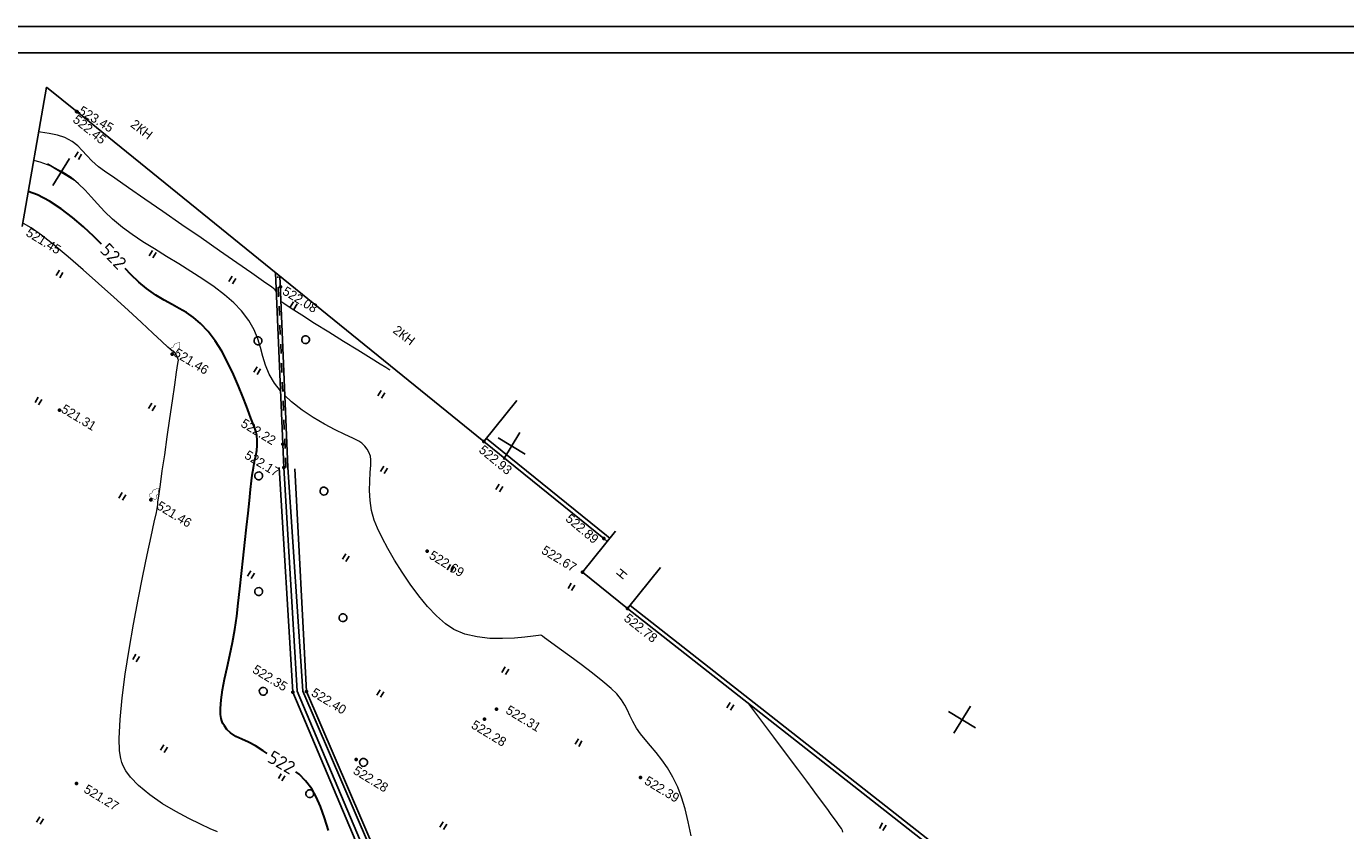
# Model space of a CAD drawing. Header units: millimetres. Extents: x 0 to 1576219, y -334896 to 156638.
# Tile 52 of 63: x 526663 to 651789, y 8700 to 84956. Entities that reach past the tile are written whole.
import ezdxf

# ---------------------------------------------------------------- set-up
doc = ezdxf.new("R2010")
doc.units = ezdxf.units.MM
doc.linetypes.add('Д_ТРОТ_ТРУБА', pattern=[3, 1.5, -1.5])
for name, color, linetype in [('(001) Сетка', 92, 'Continuous'), ('(004) Точки рельефа', 7, 'Continuous'), ('(004a) Точки рельефа (отк.)', 7, 'Continuous'), ('(007) Здания', 7, 'Continuous'), ('(022) Возд. Линии', 7, 'Continuous'), ('(027) Гидрография', 7, 'Continuous'), ('(028) Гидротехн.', 7, 'Continuous'), ('(031) Горизонтали', 42, 'Continuous'), ('(036) Растительность', 7, 'Continuous'), ('(038) Деревья', 7, 'Continuous'), ('(040) Ограда', 7, 'Continuous'), ('C-TOPO-MAJR', 9, 'Continuous')]:
    doc.layers.add(name, color=color, linetype=linetype)
doc.layers.add('(032) Горизонтали утолщенные', color=32, linetype='Continuous', lineweight=30)
doc.styles.add('D-431', font='txt')
doc.styles.add('P-131', font='txt')
doc.styles.add('СПДС', font='isocpeur.ttf')
doc.linetypes.add('ОГРАДА_БЕТ', pattern='A,4,["|",Standard,S=0.8,R=0,X=0,Y=-0.8],4', length=8)
doc.linetypes.add('ОТКОСЫ_НЕУКР1', pattern='A,0.5,["|",Standard,S=-1.2,R=0,X=0,Y=1.2],1,["|",Standard,S=-0.5,R=0,X=0,Y=0.5],0.5', length=2)

# ---------------------------------------------------------------- blocks, each defined once
blk = doc.blocks.new('I04010')
for p, q in [((-0.412273, 0.007146), (-0.412273, 1.207146)), ((0.387727, 1.207146), (0.387727, 0.007146))]:
    blk.add_line(p, q)
blk = doc.blocks.new('d')
at = {"layer": '(038) Деревья'}
blk.add_ellipse((0, 0), major_axis=(0.265, 0.265), ratio=1, start_param=5.497787, end_param=11.780972, dxfattribs=at)
blk = doc.blocks.new('Setka')
at = {"layer": '(001) Сетка'}
for p, q in [((0, 1.5), (0, -1.5)), ((-1.5, 0), (1.5, 0))]:
    blk.add_line(p, q, dxfattribs=at)
blk = doc.blocks.new('karagach-flat-3')
at = {"layer": '(038) Деревья', "const_width": 0.0375}
for points in [[(0, 1.31, 0.246034), (-0.12, 1.16, 0.489079)], [(0, 1.31, -0.246034), (0.12, 1.16, -0.489079)], [(-0.31, 0.56, 0.626949), (-0.22, 0.21, 0.702465)], [(-0.31, 0.56, 0.383603), (-0.26, 0.75, 0.352912)], [(-0.21, 1.01, 0.430853), (-0.26, 0.75, 0.548276)], [(-0.21, 1.01, 0.181567), (-0.12, 1.16, 0.303004)], [(0.21, 1.01, -0.181567), (0.12, 1.16, -0.303004)], [(0.21, 1.01, -0.430853), (0.26, 0.75, -0.548276)], [(0.31, 0.56, -0.626949), (0.22, 0.21, -0.702465)], [(0.31, 0.56, -0.383603), (0.26, 0.75, -0.352912)]]:
    blk.add_lwpolyline(points, format="xyb", dxfattribs=at)
for points in [[(0, 0.21), (-0.22, 0.21)], [(0, 0), (0, 0.21)], [(0, 0.21), (0.22, 0.21)], [(0, 0), (0.28, 0)]]:
    blk.add_lwpolyline(points, dxfattribs=at)
at = {"layer": '(038) Деревья'}
blk.add_lwpolyline([(0, 0), (0, 0.21)], dxfattribs=at)
blk = doc.blocks.new('karagach-flat-5')
at = {"layer": '(038) Деревья', "const_width": 0.0375}
for points in [[(0, 1.31, 0.246034), (-0.12, 1.16, 0.489079)], [(0, 1.31, -0.246034), (0.12, 1.16, -0.489079)], [(-0.31, 0.56, 0.626949), (-0.22, 0.21, 0.702465)], [(-0.31, 0.56, 0.383603), (-0.26, 0.75, 0.352912)], [(-0.21, 1.01, 0.430853), (-0.26, 0.75, 0.548276)], [(-0.21, 1.01, 0.181567), (-0.12, 1.16, 0.303004)], [(0.21, 1.01, -0.181567), (0.12, 1.16, -0.303004)], [(0.21, 1.01, -0.430853), (0.26, 0.75, -0.548276)], [(0.31, 0.56, -0.626949), (0.22, 0.21, -0.702465)], [(0.31, 0.56, -0.383603), (0.26, 0.75, -0.352912)]]:
    blk.add_lwpolyline(points, format="xyb", dxfattribs=at)
for points in [[(0, 0.21), (-0.22, 0.21)], [(0, 0), (0, 0.21)], [(0, 0.21), (0.22, 0.21)], [(0, 0), (0.28, 0)]]:
    blk.add_lwpolyline(points, dxfattribs=at)
at = {"layer": '(038) Деревья'}
blk.add_lwpolyline([(0, 0), (0, 0.21)], dxfattribs=at)
blk = doc.blocks.new('d-flat-23')
at = {"layer": '(038) Деревья'}
blk.add_ellipse((0, 0), major_axis=(0.265, 0.265), ratio=1, start_param=5.497787, end_param=11.780972, dxfattribs=at)
blk = doc.blocks.new('A$C05d28b1e')
at = {"layer": '(004) Точки рельефа', "color": 7, "linetype": 'ByBlock', "lineweight": -2}
for p in [(-67405, 193507), (-42251, 189337), (-18139, 186802), (-3622, 184858), (-3701, 181073), (1747, 180352), (-47704, 178556), (-34299, 176699), (-33072, 174860), (-17319, 175137), (-54063, 168461), (11095, 167307), (-42242, 165685), (-4403, 164347), (-20197, 157827), (-21276, 157105), (-12830, 154759), (-34314, 139029)]:
    blk.add_point(p, dxfattribs=at)
at = {"layer": '(004a) Точки рельефа (отк.)', "color": 7, "linetype": 'ByBlock', "lineweight": -2}
for p in [(-67342, 193496), (-3926, 165737)]:
    blk.add_point(p, dxfattribs=at)
at = {"layer": '(007) Здания', "ltscale": 600}
for points in [[(-18139, 186802), (-67342, 193496), (-71031, 193998)], [(-66136, 181489), (-71031, 193998)], [(-18139, 186802), (-17475, 191758)], [(-3701, 181073), (-3045, 186030)], [(-3701, 181073), (1747, 180352), (2403, 185309)]]:
    blk.add_lwpolyline(points, dxfattribs=at)
at = {"layer": '(028) Гидротехн.', "color": 3, "linetype": 'Д_ТРОТ_ТРУБА', "ltscale": 600, "flags": 128}
blk.add_lwpolyline([(-32906, 174971), (-42964, 190046)], dxfattribs=at)
at = {"layer": '(031) Горизонтали', "color": 42, "linetype": 'Continuous', "lineweight": 0, "ltscale": 600}
for points in [[(-42316, 188714), (-42515, 188814), (-42922, 188863), (-43860, 188935), (-45237, 189027), (-46961, 189134), (-48940, 189252), (-51081, 189377), (-53293, 189505), (-55483, 189633), (-57560, 189755), (-59431, 189867), (-61005, 189967), (-62189, 190049), (-62891, 190110), (-63725, 190250), (-64407, 190433), (-65011, 190619), (-65608, 190767), (-66270, 190839), (-67071, 190795), (-67775, 190644), (-68532, 190383), (-69314, 190043), (-69456, 189974)], [(-37109, 180910), (-37966, 181233), (-38841, 181714), (-39580, 182253), (-40237, 182829), (-40866, 183418), (-41522, 183999), (-42260, 184551), (-43135, 185053), (-44201, 185481), (-45230, 185752), (-46373, 185943), (-47606, 186068), (-48905, 186141), (-50249, 186177), (-51615, 186187), (-52978, 186187), (-54317, 186191), (-55609, 186211), (-56830, 186261), (-57957, 186356), (-59172, 186540), (-60222, 186775), (-61154, 187038), (-62012, 187304), (-62841, 187547), (-63686, 187743), (-64592, 187867), (-65605, 187895), (-66770, 187801), (-67845, 187589), (-68451, 187406)], [(-29239, 187969), (-29387, 187972), (-29733, 187976), (-30360, 187983), (-31367, 187993), (-32832, 188006), (-34434, 188020), (-36077, 188037), (-37665, 188057), (-39100, 188080), (-40286, 188109), (-41126, 188142), (-41477, 188178)], [(30216, 172845), (30088, 172966), (29904, 173062), (29575, 173208), (29153, 173387), (28689, 173584), (28297, 173750), (27863, 173931), (27377, 174132), (26829, 174357), (26206, 174611), (25718, 174808), (24775, 175188), (23447, 175722), (21806, 176381), (19923, 177138), (17868, 177964), (16251, 178613)]]:
    blk.add_lwpolyline(points, dxfattribs=at)
at = {"layer": '(032) Горизонтали утолщенные', "color": 32, "linetype": 'Continuous', "lineweight": 30, "ltscale": 600}
for points in [[(-58841, 183981), (-59829, 184222), (-61159, 184503), (-62503, 184726), (-63846, 184866), (-65174, 184901), (-66469, 184807), (-67364, 184628)], [(-20343, 150860), (-20803, 150884), (-21646, 150910), (-22397, 150854), (-23078, 150769), (-23710, 150710), (-24314, 150728), (-24792, 150835), (-25155, 150987), (-25401, 151128), (-25526, 151212), (-25613, 151279), (-25784, 151434), (-26030, 151723), (-26343, 152205), (-26717, 152944), (-27081, 153815), (-27443, 154793), (-27814, 155857), (-28203, 156982), (-28618, 158146), (-29070, 159326), (-29567, 160498), (-30078, 161623), (-30650, 162863), (-31261, 164178), (-31893, 165529), (-32525, 166876), (-33139, 168180), (-33715, 169403), (-34234, 170503), (-34675, 171443), (-35020, 172183), (-35248, 172683), (-35514, 173322), (-35729, 173899), (-35916, 174422), (-36100, 174897), (-36302, 175333), (-36549, 175738), (-36856, 176138), (-37136, 176432), (-37425, 176677), (-37759, 176926), (-38172, 177236), (-38544, 177530), (-39121, 177986), (-39866, 178562), (-40745, 179216), (-41721, 179904), (-42759, 180583), (-43823, 181213), (-44878, 181749), (-45887, 182149), (-46903, 182427), (-47792, 182571), (-48599, 182617), (-49370, 182599), (-50151, 182553), (-50990, 182515), (-51932, 182519), (-53023, 182603), (-53941, 182748), (-54966, 182975), (-55713, 183165)]]:
    blk.add_lwpolyline(points, dxfattribs=at)
at = {"layer": '(040) Ограда', "linetype": 'ОГРАДА_БЕТ', "ltscale": 600, "flags": 128}
for points in [[(-3207, 184803), (-3622, 184858), (-18139, 186802)], [(78939, 171095), (1747, 180352)]]:
    blk.add_lwpolyline(points, dxfattribs=at)
at = {"layer": '(040) Ограда', "ltscale": 600, "flags": 128}
for points in [[(-3155, 185200), (-3569, 185255), (-18086, 187198)], [(78987, 171492), (1795, 180749)]]:
    blk.add_lwpolyline(points, dxfattribs=at)
at = {"ltscale": 600}
for points in [[(-33072, 174860), (-43326, 190229)], [(-32739, 175082), (-42797, 190157)]]:
    blk.add_lwpolyline(points, dxfattribs=at)
at = {"layer": '(001) Сетка', "xscale": 1000, "yscale": 1000, "zscale": 1000}
for p in [(-65665, 187831), (-15665, 187831), (34335, 187831)]:
    blk.add_blockref('Setka', p, dxfattribs=at)
at = {"layer": '(022) Возд. Линии', "xscale": 1000, "yscale": 1000, "zscale": 1000}
for name, p in [('karagach-flat-5', (-47704, 178556)), ('karagach-flat-3', (-42242, 165685)), ('d-flat-23', (-12081, 154886))]:
    blk.add_blockref(name, p, dxfattribs=at)
at = {"layer": '(036) Растительность', "linetype": 'Continuous', "xscale": 500, "yscale": 500, "zscale": 500}
for p in [(-65086, 189699), (-46472, 187209), (-40230, 188164), (-54200, 185383), (-28760, 185282), (-14572, 183510), (-39994, 181096), (-60769, 179187), (-24830, 179297), (-3869, 179054), (14888, 177197), (-14580, 174612), (33178, 174947), (-46725, 172961), (-23594, 170302), (-5103, 168994), (-56222, 167856), (4373, 166782), (-44736, 164254), (-30445, 164254), (-14118, 160990), (-2494, 153394), (-35654, 151847), (-17985, 149377), (-28923, 145874), (-35435, 133948)]:
    blk.add_blockref('I04010', p, dxfattribs=at)
at = {"layer": '(038) Деревья', "linetype": 'Continuous', "xscale": 1000, "yscale": 1000, "zscale": 1000}
for p in [(-37591, 186284), (-41400, 183849), (-28651, 174918), (-34695, 172940), (-20871, 165600), (-28999, 163571), (-23716, 155706), (-14906, 149705)]:
    blk.add_blockref('d', p, dxfattribs=at)
at = {"layer": '(004) Точки рельефа', "linetype": 'ByBlock', "char_height": 875, "attachment_point": 4, "style": 'D-431'}
for s, insert, rotation in [('522.45', (-67233, 192920), 352.30597), ('522.93', (-18050, 186160), 351.70545), ('522.89', (-7639, 184866), 351.26322), ('522.78', (1992, 179651), 352.98283)]:
    blk.add_mtext(s, dxfattribs=dict(at, insert=insert, rotation=rotation))
for s, insert in [('522.08', (-41799, 189267)), ('521.45', (-65479, 181375)), ('522.67', (-8046, 181026)), ('521.46', (-47579, 178906)), ('522.22', (-38672, 176501)), ('522.69', (-16914, 175084)), ('522.17', (-36805, 174112)), ('521.31', (-53938, 168811)), ('522.39', (11641, 167413)), ('521.46', (-41435, 165675)), ('522.28', (-5142, 163417)), ('522.35', (-25602, 157131)), ('522.40', (-19698, 158151)), ('522.28', (-12469, 153900)), ('521.27', (-33385, 139125))]:
    blk.add_mtext(s, dxfattribs=dict(at, insert=insert))
at = {"layer": '(004a) Точки рельефа (отк.)', "linetype": 'ByBlock', "char_height": 875, "attachment_point": 4, "style": 'D-431'}
for s, insert in [('523.45', (-67217, 193846)), ('522.31', (-3077, 166318))]:
    blk.add_mtext(s, dxfattribs=dict(at, insert=insert))
at = {"layer": '(007) Здания', "style": 'P-131'}
for s, rotation, p in [('2КН', 353.69467, (-62366, 194939)), ('2КН', 353.69467, (-30963, 191177)), ('Н', 81.54283, (-63, 182398))]:
    blk.add_text(s, height=880, rotation=rotation, dxfattribs=at).set_placement(p)
at = {"layer": 'C-TOPO-MAJR', "color": 32, "linetype": 'Continuous', "lineweight": 30, "char_height": 1250, "width": 2398.75, "attachment_point": 5, "style": 'СПДС', "bg_fill": 3, "box_fill_scale": 1.254, "bg_fill_color": 256, "bg_fill_true_color": 13158600, "bg_fill_transparency": 0}
for insert, rotation in [((-57276, 183577), 345.07151), ((-18727, 150853), 1.12057)]:
    blk.add_mtext('522', dxfattribs=dict(at, insert=insert, rotation=rotation))
at = {"layer": '(027) Гидрография', "color": 3, "ltscale": 600}
for points in [[(-33072, 174860), (-20984, 157389), (19936, 127856), (27459, 120222)], [(27819, 120568), (20596, 128411), (-20516, 157669), (-32739, 175082)]]:
    blk.add_lwpolyline(points, dxfattribs=at)
at = {"layer": '(031) Горизонтали', "color": 42, "linetype": 'Continuous', "lineweight": 0, "ltscale": 600}
for points in [[(-20510, 142054), (-21243, 141968), (-22261, 141854), (-23496, 141741), (-24877, 141662), (-26335, 141647), (-27801, 141730), (-29203, 141940), (-30234, 142222), (-30930, 142510), (-31348, 142742), (-31543, 142871), (-31680, 142977), (-31965, 143251), (-32419, 143807), (-33065, 144793), (-33925, 146359), (-34823, 148220), (-35738, 150296), (-36649, 152506), (-37536, 154769), (-38377, 157004), (-39152, 159130), (-39839, 161067), (-40419, 162733), (-40870, 164048), (-41172, 164931), (-41303, 165301), (-41453, 165624), (-41575, 165879), (-41724, 166203), (-41885, 166577), (-42239, 167407), (-42743, 168592), (-43353, 170026), (-44025, 171606), (-44715, 173229), (-45379, 174791), (-45973, 176188), (-46454, 177316), (-46776, 178072), (-46897, 178352), (-46953, 178409), (-47014, 178460), (-47124, 178546), (-47340, 178698), (-47573, 178816), (-47750, 178849), (-47901, 178844), (-48089, 178849), (-48394, 178910), (-49153, 179067), (-50293, 179303), (-51738, 179599), (-53414, 179935), (-55246, 180292), (-57159, 180652), (-59080, 180996), (-60932, 181305), (-62641, 181560), (-64134, 181742), (-65334, 181832), (-66168, 181812)], [(18083, 165091), (17157, 166072), (16255, 166972), (15401, 167749), (14621, 168358), (13710, 168934), (12820, 169403), (11958, 169785), (11133, 170101), (10352, 170372), (9625, 170618), (8959, 170861), (8363, 171120), (7709, 171473), (7192, 171801), (6741, 172107), (6285, 172392), (5752, 172659), (5071, 172912), (4358, 173076), (3328, 173237), (2089, 173391), (745, 173534), (-596, 173661), (-1828, 173767), (-2845, 173849), (-3539, 173902), (-3806, 173922), (-3904, 173934), (-4001, 173935), (-4155, 173806), (-4560, 173466), (-5180, 172972), (-5976, 172385), (-6912, 171763), (-7950, 171166), (-9052, 170652), (-10183, 170282), (-11304, 170112), (-12280, 170157), (-13381, 170356), (-14570, 170683), (-15814, 171116), (-17078, 171629), (-18327, 172198), (-19526, 172799), (-20641, 173407), (-21638, 173999), (-22481, 174550), (-23136, 175035), (-23842, 175701), (-24457, 176447), (-24986, 177227), (-25436, 177996), (-25815, 178707), (-26129, 179316), (-26386, 179776), (-26591, 180043), (-26919, 180295), (-27212, 180459), (-27531, 180573), (-27939, 180675), (-28296, 180684), (-28916, 180631), (-29754, 180544), (-30768, 180449), (-31912, 180375), (-33141, 180349), (-34412, 180398), (-35679, 180549), (-36516, 180742)]]:
    blk.add_lwpolyline(points, dxfattribs=at)
at = {"layer": '(032) Горизонтали утолщенные', "color": 32, "linetype": 'Continuous', "lineweight": 30, "ltscale": 600}
blk.add_lwpolyline([(-11570, 147630), (-12513, 148471), (-13407, 149198), (-14229, 149782), (-14957, 150193), (-15879, 150552), (-16733, 150755), (-17109, 150797)], dxfattribs=at)
at = {"linetype": 'ОТКОСЫ_НЕУКР1', "ltscale": 600}
for points in [[(27819, 120568), (20868, 128604), (-20197, 157827), (-32113, 175279)], [(-33445, 174611), (-21276, 157105), (19660, 127559), (24742, 121859), (27459, 120222)]]:
    blk.add_lwpolyline(points, dxfattribs=at)

msp = doc.modelspace()

# ---------------------------------------------------------------- block references
at = {"color": 5, "lineweight": 50, "rotation": 328.7134303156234}
msp.add_blockref('A$C05d28b1e', (488531.156, -123473.137), dxfattribs=at)

# ---------------------------------------------------------------- next in the draw order: linework, layer by layer
msp.add_lwpolyline([(299992.069, -212044.215), (720492.069, -212044.215), (720492.069, 84955.785), (299992.069, 84955.785)], close=True)
msp.add_lwpolyline([(717992.069, -209544.215), (309992.069, -209544.215), (309992.069, 82455.785), (717992.069, 82455.785), (717992.069, -209544.215)])

doc.saveas('drawing.dxf')
